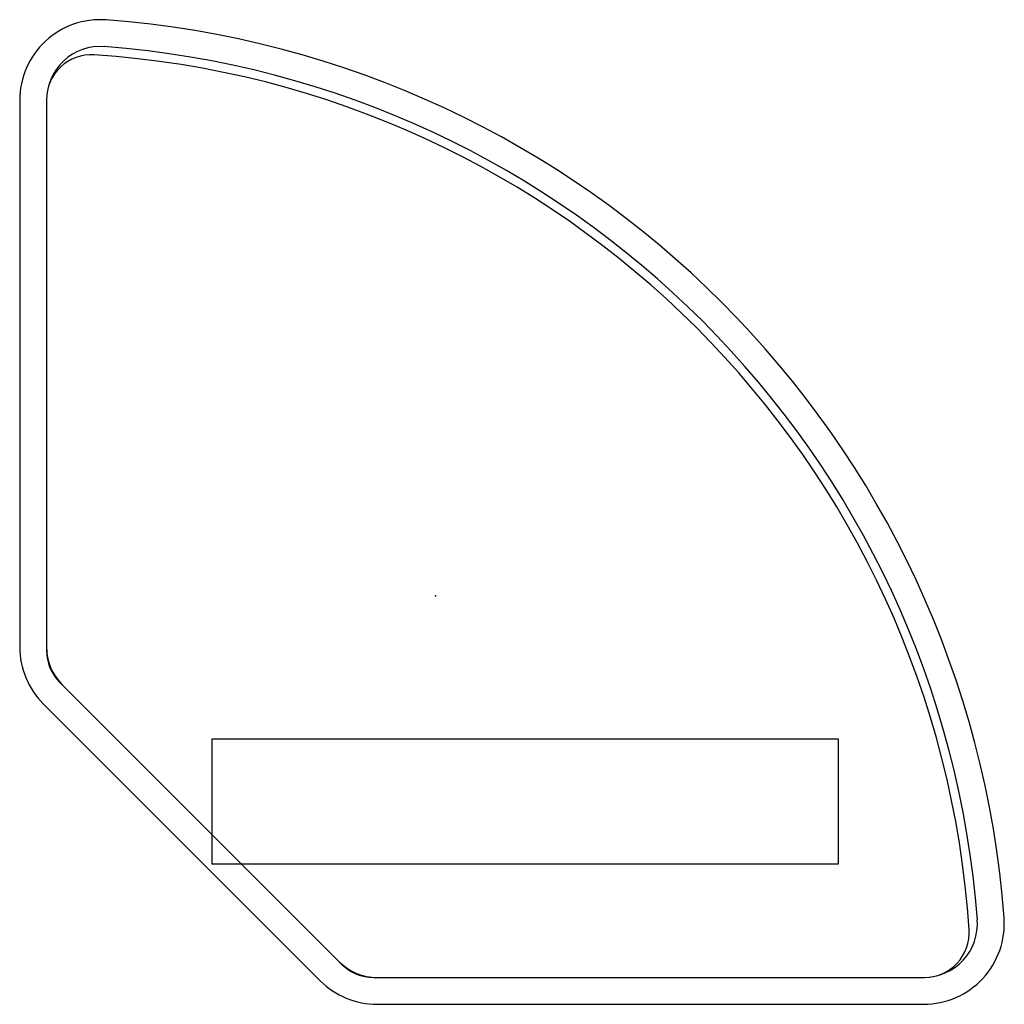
# Model space of a CAD drawing. Header units: centimetres. Extents: x -46 to 64, y -46 to 64.
import ezdxf

# ---------------------------------------------------------------- set-up
doc = ezdxf.new("R2010")
doc.units = ezdxf.units.CM
doc.header["$MEASUREMENT"] = 0
doc.layers.add('Vincentsheppard_Kodo_Mod_Corner v1_Sketch1', color=7, linetype='Continuous')
doc.layers.add('Vincentsheppard_Kodo_Mod_Corner v1_Sketch2', color=7, linetype='Continuous')

msp = doc.modelspace()

# ---------------------------------------------------------------- linework, layer by layer
at = {"layer": 'Vincentsheppard_Kodo_Mod_Corner v1_Sketch1'}
for p, q in [((-46.5, 55.4), (-46.5, -5.71)), ((-43.5, 55.4), (-43.5, -5.71)), ((-41.74, -9.95), (-10.78, -40.92)), ((-43.86, -12.08), (-12.9, -43.04)), ((-6.54, -42.67), (54.57, -42.67)), ((-6.54, -45.67), (54.57, -45.67))]:
    msp.add_line(p, q, dxfattribs=at)
for centre, radius, start, end in [((-37.5, 55.4), 9, 85.6925, 180), ((-45, -44.17), 108.86, 4.3075, 85.6925), ((-37.5, 55.4), 6, 85.6925, 180), ((-45, -44.17), 105.86, 4.3075, 85.6925), ((-37.5, -5.71), 9, 180, 225), ((-37.5, -5.71), 6, 180, 225), ((54.57, -36.67), 9, 270, 4.3075), ((54.57, -36.67), 6, 270, 4.3075), ((-6.54, -36.67), 6, 225, 270), ((-6.54, -36.67), 9, 225, 270)]:
    msp.add_arc(centre, radius, start, end, dxfattribs=at)
msp.add_point((0, 0), dxfattribs=at)
at = {"layer": 'Vincentsheppard_Kodo_Mod_Corner v1_Sketch2'}
for p, q in [((-43.5, 55.47, 40), (-43.5, -6.13, 40)), ((-42.04, -9.66, 40), (-10.49, -41.21, 40)), ((-25, -16, 40), (45, -16, 40)), ((-25, -30, 40), (-25, -16, 40)), ((45, -16, 40), (45, -30, 40)), ((45, -30, 40), (-25, -30, 40)), ((-6.95, -42.67, 40), (54.64, -42.67, 40))]:
    msp.add_line(p, q, dxfattribs=at)
for centre, radius, start, end in [((-38.5, 55.47, 40), 5, 86.2677, 180), ((-45, -44.17, 40), 104.86, 3.7323, 86.2677), ((-38.5, -6.13, 40), 5, 180, 225), ((54.64, -37.67, 40), 5, 270, 3.7323), ((-6.95, -37.67, 40), 5, 225, 270)]:
    msp.add_arc(centre, radius, start, end, dxfattribs=at)
msp.add_point((0, 0, 40), dxfattribs=at)

doc.saveas('drawing.dxf')
